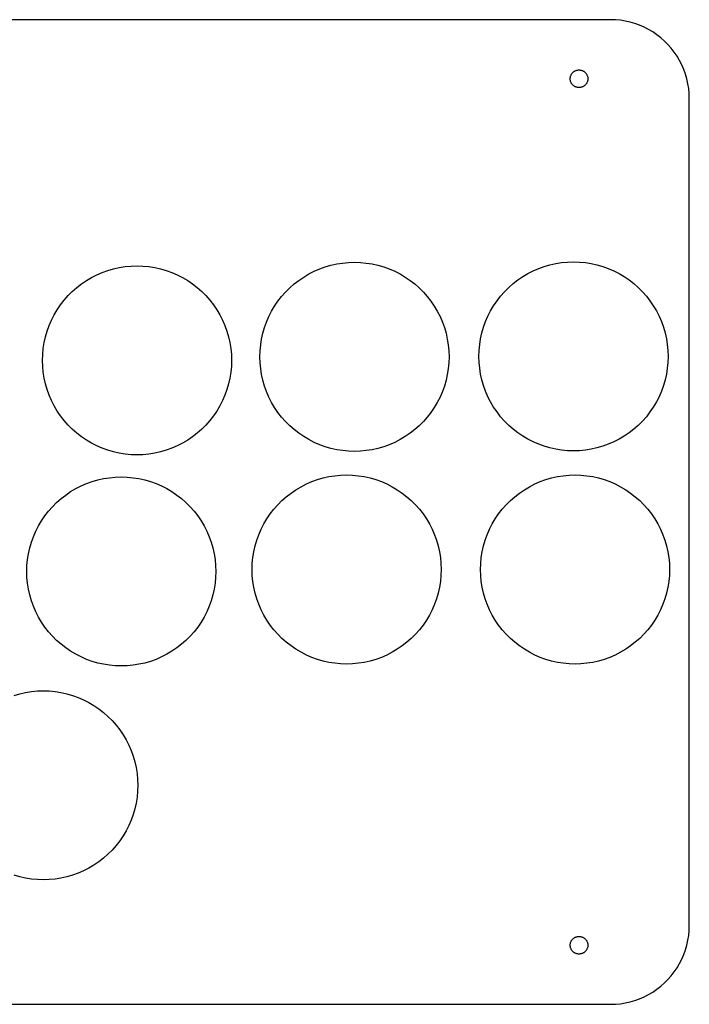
# Model space of a CAD drawing. Header units: metres. Extents: x 0 to 208, y 0 to 125.
# Tile 3 of 3: x 124 to 208, y 0 to 125. Entities that reach past the tile are written whole.
import ezdxf

# ---------------------------------------------------------------- set-up
doc = ezdxf.new("R2010")
doc.units = ezdxf.units.M

msp = doc.modelspace()

# ---------------------------------------------------------------- linework, layer by layer
for p, q in [((198.5, 125), (10, 125)), ((199.128, 124.98), (198.5, 125)), ((199.753, 124.921), (199.128, 124.98)), ((200.374, 124.823), (199.753, 124.921)), ((200.987, 124.686), (200.374, 124.823)), ((201.59, 124.511), (200.987, 124.686)), ((202.181, 124.298), (201.59, 124.511)), ((202.758, 124.048), (202.181, 124.298)), ((203.318, 123.763), (202.758, 124.048)), ((203.858, 123.443), (203.318, 123.763)), ((204.378, 123.09), (203.858, 123.443)), ((204.874, 122.705), (204.378, 123.09)), ((205.345, 122.29), (204.874, 122.705)), ((205.79, 121.845), (205.345, 122.29)), ((206.205, 121.374), (205.79, 121.845)), ((206.59, 120.878), (206.205, 121.374)), ((206.943, 120.358), (206.59, 120.878)), ((207.263, 119.818), (206.943, 120.358)), ((207.548, 119.258), (207.263, 119.818)), ((207.798, 118.681), (207.548, 119.258)), ((193.38, 117.5), (193.382, 117.57)), ((193.382, 117.43), (193.38, 117.5)), ((193.382, 117.57), (193.389, 117.64)), ((193.389, 117.64), (193.4, 117.71)), ((193.4, 117.71), (193.415, 117.779)), ((193.415, 117.779), (193.435, 117.846)), ((193.435, 117.846), (193.459, 117.912)), ((193.459, 117.912), (193.487, 117.977)), ((193.487, 117.977), (193.519, 118.04)), ((193.519, 118.04), (193.554, 118.1)), ((193.554, 118.1), (193.594, 118.158)), ((193.594, 118.158), (193.637, 118.214)), ((193.637, 118.214), (193.684, 118.267)), ((193.684, 118.267), (193.733, 118.316)), ((193.733, 118.316), (193.786, 118.363)), ((193.786, 118.363), (193.842, 118.406)), ((193.842, 118.406), (193.9, 118.446)), ((193.9, 118.446), (193.96, 118.481)), ((193.96, 118.481), (194.023, 118.513)), ((194.023, 118.513), (194.088, 118.541)), ((194.088, 118.541), (194.154, 118.565)), ((194.154, 118.565), (194.221, 118.585)), ((194.221, 118.585), (194.29, 118.6)), ((194.29, 118.6), (194.36, 118.611)), ((194.36, 118.611), (194.43, 118.618)), ((194.43, 118.618), (194.5, 118.62)), ((194.5, 118.62), (194.57, 118.618)), ((194.57, 118.618), (194.64, 118.611)), ((194.64, 118.611), (194.71, 118.6)), ((194.71, 118.6), (194.779, 118.585)), ((194.779, 118.585), (194.846, 118.565)), ((194.846, 118.565), (194.912, 118.541)), ((194.912, 118.541), (194.977, 118.513)), ((194.977, 118.513), (195.04, 118.481)), ((195.04, 118.481), (195.1, 118.446)), ((195.1, 118.446), (195.158, 118.406)), ((195.158, 118.406), (195.214, 118.363)), ((195.214, 118.363), (195.267, 118.316)), ((195.267, 118.316), (195.316, 118.267)), ((195.316, 118.267), (195.363, 118.214)), ((195.363, 118.214), (195.406, 118.158)), ((195.406, 118.158), (195.446, 118.1)), ((195.446, 118.1), (195.481, 118.04)), ((195.481, 118.04), (195.513, 117.977)), ((195.513, 117.977), (195.541, 117.912)), ((195.541, 117.912), (195.565, 117.846)), ((195.565, 117.846), (195.585, 117.779)), ((195.585, 117.779), (195.6, 117.71)), ((195.6, 117.71), (195.611, 117.64)), ((195.611, 117.64), (195.618, 117.57)), ((195.618, 117.57), (195.62, 117.5)), ((195.62, 117.5), (195.618, 117.43)), ((208.011, 118.09), (207.798, 118.681)), ((208.186, 117.487), (208.011, 118.09)), ((193.389, 117.36), (193.382, 117.43)), ((193.4, 117.29), (193.389, 117.36)), ((193.415, 117.221), (193.4, 117.29)), ((193.435, 117.154), (193.415, 117.221)), ((193.459, 117.088), (193.435, 117.154)), ((193.487, 117.023), (193.459, 117.088)), ((193.519, 116.96), (193.487, 117.023)), ((193.554, 116.9), (193.519, 116.96)), ((193.594, 116.842), (193.554, 116.9)), ((193.637, 116.786), (193.594, 116.842)), ((193.684, 116.733), (193.637, 116.786)), ((193.733, 116.684), (193.684, 116.733)), ((193.786, 116.637), (193.733, 116.684)), ((193.842, 116.594), (193.786, 116.637)), ((193.9, 116.554), (193.842, 116.594)), ((193.96, 116.519), (193.9, 116.554)), ((194.023, 116.487), (193.96, 116.519)), ((194.088, 116.459), (194.023, 116.487)), ((194.154, 116.435), (194.088, 116.459)), ((194.221, 116.415), (194.154, 116.435)), ((194.29, 116.4), (194.221, 116.415)), ((194.36, 116.389), (194.29, 116.4)), ((194.43, 116.382), (194.36, 116.389)), ((194.5, 116.38), (194.43, 116.382)), ((194.57, 116.382), (194.5, 116.38)), ((194.64, 116.389), (194.57, 116.382)), ((194.71, 116.4), (194.64, 116.389)), ((194.779, 116.415), (194.71, 116.4)), ((194.846, 116.435), (194.779, 116.415)), ((194.912, 116.459), (194.846, 116.435)), ((194.977, 116.487), (194.912, 116.459)), ((195.04, 116.519), (194.977, 116.487)), ((195.1, 116.554), (195.04, 116.519)), ((195.158, 116.594), (195.1, 116.554)), ((195.214, 116.637), (195.158, 116.594)), ((195.267, 116.684), (195.214, 116.637)), ((195.316, 116.733), (195.267, 116.684)), ((195.363, 116.786), (195.316, 116.733)), ((195.406, 116.842), (195.363, 116.786)), ((195.446, 116.9), (195.406, 116.842)), ((195.481, 116.96), (195.446, 116.9)), ((195.513, 117.023), (195.481, 116.96)), ((195.541, 117.088), (195.513, 117.023)), ((195.565, 117.154), (195.541, 117.088)), ((195.585, 117.221), (195.565, 117.154)), ((195.6, 117.29), (195.585, 117.221)), ((195.611, 117.36), (195.6, 117.29)), ((195.618, 117.43), (195.611, 117.36)), ((208.323, 116.874), (208.186, 117.487)), ((208.421, 116.253), (208.323, 116.874)), ((208.48, 115.628), (208.421, 116.253)), ((208.5, 115), (208.48, 115.628)), ((208.5, 10), (208.5, 115)), ((137.646, 93.7263), (138.4, 93.75)), ((138.4, 93.75), (139.153, 93.7263)), ((162.292, 93.6127), (163.016, 93.823)), ((163.016, 93.823), (163.751, 93.9874)), ((163.751, 93.9874), (164.496, 94.1054)), ((164.496, 94.1054), (165.247, 94.1763)), ((165.247, 94.1763), (166, 94.2)), ((166, 94.2), (166.753, 94.1763)), ((166.753, 94.1763), (167.504, 94.1054)), ((167.504, 94.1054), (168.249, 93.9874)), ((168.249, 93.9874), (168.984, 93.823)), ((168.984, 93.823), (169.708, 93.6127)), ((190.092, 93.6627), (190.816, 93.873)), ((190.816, 93.873), (191.551, 94.0374)), ((191.551, 94.0374), (192.296, 94.1554)), ((192.296, 94.1554), (193.047, 94.2263)), ((193.047, 94.2263), (193.8, 94.25)), ((193.8, 94.25), (194.553, 94.2263)), ((194.553, 94.2263), (195.304, 94.1554)), ((195.304, 94.1554), (196.049, 94.0374)), ((196.049, 94.0374), (196.784, 93.873)), ((196.784, 93.873), (197.508, 93.6627)), ((132.619, 92.2657), (133.291, 92.6079)), ((133.291, 92.6079), (133.982, 92.9073)), ((133.982, 92.9073), (134.692, 93.1627)), ((134.692, 93.1627), (135.416, 93.373)), ((135.416, 93.373), (136.151, 93.5374)), ((136.151, 93.5374), (136.896, 93.6554)), ((136.896, 93.6554), (137.646, 93.7263)), ((139.153, 93.7263), (139.904, 93.6554)), ((139.904, 93.6554), (140.649, 93.5374)), ((140.649, 93.5374), (141.384, 93.373)), ((141.384, 93.373), (142.108, 93.1627)), ((142.108, 93.1627), (142.817, 92.9073)), ((142.817, 92.9073), (143.509, 92.6079)), ((143.509, 92.6079), (144.181, 92.2657)), ((159.57, 92.3319), (160.219, 92.7157)), ((160.219, 92.7157), (160.891, 93.0579)), ((160.891, 93.0579), (161.583, 93.3573)), ((161.583, 93.3573), (162.292, 93.6127)), ((169.708, 93.6127), (170.417, 93.3573)), ((170.417, 93.3573), (171.109, 93.0579)), ((171.109, 93.0579), (171.781, 92.7157)), ((171.781, 92.7157), (172.43, 92.3319)), ((187.37, 92.3819), (188.019, 92.7657)), ((188.019, 92.7657), (188.691, 93.1079)), ((188.691, 93.1079), (189.382, 93.4073)), ((189.382, 93.4073), (190.092, 93.6627)), ((197.508, 93.6627), (198.217, 93.4073)), ((198.217, 93.4073), (198.909, 93.1079)), ((198.909, 93.1079), (199.581, 92.7657)), ((199.581, 92.7657), (200.23, 92.3819)), ((130.751, 90.9962), (131.347, 91.4582)), ((131.347, 91.4582), (131.97, 91.8819)), ((131.97, 91.8819), (132.619, 92.2657)), ((144.181, 92.2657), (144.83, 91.8819)), ((144.83, 91.8819), (145.453, 91.4582)), ((145.453, 91.4582), (146.049, 90.9962)), ((157.785, 90.9476), (158.351, 91.4462)), ((158.351, 91.4462), (158.947, 91.9082)), ((158.947, 91.9082), (159.57, 92.3319)), ((172.43, 92.3319), (173.053, 91.9082)), ((173.053, 91.9082), (173.649, 91.4462)), ((173.649, 91.4462), (174.215, 90.9476)), ((185.585, 90.9976), (186.151, 91.4962)), ((186.151, 91.4962), (186.747, 91.9582)), ((186.747, 91.9582), (187.37, 92.3819)), ((200.23, 92.3819), (200.853, 91.9582)), ((200.853, 91.9582), (201.449, 91.4962)), ((201.449, 91.4962), (202.015, 90.9976)), ((129.652, 89.9646), (130.185, 90.4976)), ((130.185, 90.4976), (130.751, 90.9962)), ((146.049, 90.9962), (146.615, 90.4976)), ((146.615, 90.4976), (147.148, 89.9646)), ((156.754, 89.8491), (157.252, 90.4146)), ((157.252, 90.4146), (157.785, 90.9476)), ((174.215, 90.9476), (174.748, 90.4146)), ((174.748, 90.4146), (175.246, 89.8491)), ((184.554, 89.8991), (185.052, 90.4646)), ((185.052, 90.4646), (185.585, 90.9976)), ((202.015, 90.9976), (202.548, 90.4646)), ((202.548, 90.4646), (203.046, 89.8991)), ((128.268, 88.1799), (128.692, 88.8034)), ((128.692, 88.8034), (129.154, 89.3991)), ((129.154, 89.3991), (129.652, 89.9646)), ((147.148, 89.9646), (147.646, 89.3991)), ((147.646, 89.3991), (148.108, 88.8034)), ((148.108, 88.8034), (148.532, 88.1799)), ((155.868, 88.6299), (156.292, 89.2534)), ((156.292, 89.2534), (156.754, 89.8491)), ((175.246, 89.8491), (175.708, 89.2534)), ((175.708, 89.2534), (176.132, 88.6299)), ((183.668, 88.6799), (184.092, 89.3034)), ((184.092, 89.3034), (184.554, 89.8991)), ((203.046, 89.8991), (203.508, 89.3034)), ((203.508, 89.3034), (203.932, 88.6799)), ((127.542, 86.8593), (127.884, 87.531)), ((127.884, 87.531), (128.268, 88.1799)), ((148.532, 88.1799), (148.916, 87.531)), ((148.916, 87.531), (149.258, 86.8593)), ((155.142, 87.3093), (155.484, 87.981)), ((155.484, 87.981), (155.868, 88.6299)), ((176.132, 88.6299), (176.516, 87.981)), ((176.516, 87.981), (176.858, 87.3093)), ((182.942, 87.3593), (183.284, 88.031)), ((183.284, 88.031), (183.668, 88.6799)), ((203.932, 88.6799), (204.316, 88.031)), ((204.316, 88.031), (204.658, 87.3593)), ((127.243, 86.1675), (127.542, 86.8593)), ((149.258, 86.8593), (149.557, 86.1675)), ((154.587, 85.9082), (154.843, 86.6175)), ((154.843, 86.6175), (155.142, 87.3093)), ((176.858, 87.3093), (177.157, 86.6175)), ((177.157, 86.6175), (177.413, 85.9082)), ((182.387, 85.9582), (182.643, 86.6675)), ((182.643, 86.6675), (182.942, 87.3593)), ((204.658, 87.3593), (204.957, 86.6675)), ((204.957, 86.6675), (205.213, 85.9582)), ((126.777, 84.7343), (126.987, 85.4582)), ((126.987, 85.4582), (127.243, 86.1675)), ((149.557, 86.1675), (149.813, 85.4582)), ((149.813, 85.4582), (150.023, 84.7343)), ((154.213, 84.4486), (154.377, 85.1843)), ((154.377, 85.1843), (154.587, 85.9082)), ((177.413, 85.9082), (177.623, 85.1843)), ((177.623, 85.1843), (177.787, 84.4486)), ((182.013, 84.4986), (182.177, 85.2343)), ((182.177, 85.2343), (182.387, 85.9582)), ((205.213, 85.9582), (205.423, 85.2343)), ((205.423, 85.2343), (205.587, 84.4986)), ((126.495, 83.254), (126.613, 83.9986)), ((126.613, 83.9986), (126.777, 84.7343)), ((150.023, 84.7343), (150.187, 83.9986)), ((150.187, 83.9986), (150.305, 83.254)), ((154.095, 83.704), (154.213, 84.4486)), ((177.787, 84.4486), (177.905, 83.704)), ((181.824, 83.0035), (181.895, 83.754)), ((181.895, 83.754), (182.013, 84.4986)), ((205.587, 84.4986), (205.705, 83.754)), ((205.705, 83.754), (205.776, 83.0035)), ((126.4, 81.75), (126.424, 82.5035)), ((126.424, 82.5035), (126.495, 83.254)), ((150.305, 83.254), (150.376, 82.5035)), ((150.376, 82.5035), (150.4, 81.75)), ((154, 82.2), (154.024, 82.9535)), ((154.024, 82.9535), (154.095, 83.704)), ((177.905, 83.704), (177.976, 82.9535)), ((177.976, 82.9535), (178, 82.2)), ((181.8, 82.25), (181.824, 83.0035)), ((205.776, 83.0035), (205.8, 82.25)), ((126.424, 80.9965), (126.4, 81.75)), ((150.4, 81.75), (150.376, 80.9965)), ((154.024, 81.4465), (154, 82.2)), ((154.095, 80.696), (154.024, 81.4465)), ((177.976, 81.4465), (177.905, 80.696)), ((178, 82.2), (177.976, 81.4465)), ((181.824, 81.4965), (181.8, 82.25)), ((181.895, 80.746), (181.824, 81.4965)), ((205.776, 81.4965), (205.705, 80.746)), ((205.8, 82.25), (205.776, 81.4965)), ((126.495, 80.246), (126.424, 80.9965)), ((126.613, 79.5014), (126.495, 80.246)), ((150.305, 80.246), (150.187, 79.5014)), ((150.376, 80.9965), (150.305, 80.246)), ((154.213, 79.9514), (154.095, 80.696)), ((177.905, 80.696), (177.787, 79.9514)), ((182.013, 80.0014), (181.895, 80.746)), ((182.177, 79.2657), (182.013, 80.0014)), ((205.587, 80.0014), (205.423, 79.2657)), ((205.705, 80.746), (205.587, 80.0014)), ((126.777, 78.7657), (126.613, 79.5014)), ((126.987, 78.0418), (126.777, 78.7657)), ((150.023, 78.7657), (149.813, 78.0418)), ((150.187, 79.5014), (150.023, 78.7657)), ((154.377, 79.2157), (154.213, 79.9514)), ((154.587, 78.4918), (154.377, 79.2157)), ((177.623, 79.2157), (177.413, 78.4918)), ((177.787, 79.9514), (177.623, 79.2157)), ((182.387, 78.5418), (182.177, 79.2657)), ((205.423, 79.2657), (205.213, 78.5418)), ((127.243, 77.3325), (126.987, 78.0418)), ((149.813, 78.0418), (149.557, 77.3325)), ((154.843, 77.7825), (154.587, 78.4918)), ((155.142, 77.0906), (154.843, 77.7825)), ((177.157, 77.7825), (176.858, 77.0906)), ((177.413, 78.4918), (177.157, 77.7825)), ((182.643, 77.8325), (182.387, 78.5418)), ((182.942, 77.1406), (182.643, 77.8325)), ((204.957, 77.8325), (204.658, 77.1406)), ((205.213, 78.5418), (204.957, 77.8325)), ((127.542, 76.6406), (127.243, 77.3325)), ((127.884, 75.9689), (127.542, 76.6406)), ((149.258, 76.6406), (148.916, 75.9689)), ((149.557, 77.3325), (149.258, 76.6406)), ((155.484, 76.4189), (155.142, 77.0906)), ((155.868, 75.7701), (155.484, 76.4189)), ((176.516, 76.4189), (176.132, 75.7701)), ((176.858, 77.0906), (176.516, 76.4189)), ((183.284, 76.4689), (182.942, 77.1406)), ((183.668, 75.8201), (183.284, 76.4689)), ((204.316, 76.4689), (203.932, 75.8201)), ((204.658, 77.1406), (204.316, 76.4689)), ((128.268, 75.3201), (127.884, 75.9689)), ((128.692, 74.6966), (128.268, 75.3201)), ((148.532, 75.3201), (148.108, 74.6966)), ((148.916, 75.9689), (148.532, 75.3201)), ((156.292, 75.1466), (155.868, 75.7701)), ((156.754, 74.5509), (156.292, 75.1466)), ((175.708, 75.1466), (175.246, 74.5509)), ((176.132, 75.7701), (175.708, 75.1466)), ((184.092, 75.1966), (183.668, 75.8201)), ((184.554, 74.6009), (184.092, 75.1966)), ((203.508, 75.1966), (203.046, 74.6009)), ((203.932, 75.8201), (203.508, 75.1966)), ((129.154, 74.1009), (128.692, 74.6966)), ((129.652, 73.5354), (129.154, 74.1009)), ((147.646, 74.1009), (147.148, 73.5354)), ((148.108, 74.6966), (147.646, 74.1009)), ((157.252, 73.9854), (156.754, 74.5509)), ((157.785, 73.4524), (157.252, 73.9854)), ((174.748, 73.9854), (174.215, 73.4524)), ((175.246, 74.5509), (174.748, 73.9854)), ((185.052, 74.0354), (184.554, 74.6009)), ((185.585, 73.5024), (185.052, 74.0354)), ((202.548, 74.0354), (202.015, 73.5024)), ((203.046, 74.6009), (202.548, 74.0354)), ((130.185, 73.0024), (129.652, 73.5354)), ((130.751, 72.5038), (130.185, 73.0024)), ((131.347, 72.0418), (130.751, 72.5038)), ((146.049, 72.5038), (145.453, 72.0418)), ((146.615, 73.0024), (146.049, 72.5038)), ((147.148, 73.5354), (146.615, 73.0024)), ((158.351, 72.9538), (157.785, 73.4524)), ((158.947, 72.4918), (158.351, 72.9538)), ((173.649, 72.9538), (173.053, 72.4918)), ((174.215, 73.4524), (173.649, 72.9538)), ((186.151, 73.0038), (185.585, 73.5024)), ((186.747, 72.5418), (186.151, 73.0038)), ((187.37, 72.1181), (186.747, 72.5418)), ((200.853, 72.5418), (200.23, 72.1181)), ((201.449, 73.0038), (200.853, 72.5418)), ((202.015, 73.5024), (201.449, 73.0038)), ((131.97, 71.6181), (131.347, 72.0418)), ((132.619, 71.2343), (131.97, 71.6181)), ((144.83, 71.6181), (144.181, 71.2343)), ((145.453, 72.0418), (144.83, 71.6181)), ((159.57, 72.0681), (158.947, 72.4918)), ((160.219, 71.6843), (159.57, 72.0681)), ((160.891, 71.3421), (160.219, 71.6843)), ((161.583, 71.0427), (160.891, 71.3421)), ((171.109, 71.3421), (170.417, 71.0427)), ((171.781, 71.6843), (171.109, 71.3421)), ((172.43, 72.0681), (171.781, 71.6843)), ((173.053, 72.4918), (172.43, 72.0681)), ((188.019, 71.7343), (187.37, 72.1181)), ((188.691, 71.3921), (188.019, 71.7343)), ((189.382, 71.0927), (188.691, 71.3921)), ((198.909, 71.3921), (198.217, 71.0927)), ((199.581, 71.7343), (198.909, 71.3921)), ((200.23, 72.1181), (199.581, 71.7343)), ((133.291, 70.8921), (132.619, 71.2343)), ((133.982, 70.5927), (133.291, 70.8921)), ((134.692, 70.3373), (133.982, 70.5927)), ((135.416, 70.127), (134.692, 70.3373)), ((136.151, 69.9625), (135.416, 70.127)), ((141.384, 70.127), (140.649, 69.9625)), ((142.108, 70.3373), (141.384, 70.127)), ((142.817, 70.5927), (142.108, 70.3373)), ((143.509, 70.8921), (142.817, 70.5927)), ((144.181, 71.2343), (143.509, 70.8921)), ((162.292, 70.7873), (161.583, 71.0427)), ((163.016, 70.577), (162.292, 70.7873)), ((163.751, 70.4126), (163.016, 70.577)), ((164.496, 70.2946), (163.751, 70.4126)), ((165.247, 70.2237), (164.496, 70.2946)), ((166, 70.2), (165.247, 70.2237)), ((166.753, 70.2237), (166, 70.2)), ((167.504, 70.2946), (166.753, 70.2237)), ((168.249, 70.4126), (167.504, 70.2946)), ((168.984, 70.577), (168.249, 70.4126)), ((169.708, 70.7873), (168.984, 70.577)), ((170.417, 71.0427), (169.708, 70.7873)), ((190.092, 70.8373), (189.382, 71.0927)), ((190.816, 70.627), (190.092, 70.8373)), ((191.551, 70.4625), (190.816, 70.627)), ((192.296, 70.3446), (191.551, 70.4625)), ((193.047, 70.2737), (192.296, 70.3446)), ((193.8, 70.25), (193.047, 70.2737)), ((194.553, 70.2737), (193.8, 70.25)), ((195.304, 70.3446), (194.553, 70.2737)), ((196.049, 70.4625), (195.304, 70.3446)), ((196.784, 70.627), (196.049, 70.4625)), ((197.508, 70.8373), (196.784, 70.627)), ((198.217, 71.0927), (197.508, 70.8373)), ((136.896, 69.8446), (136.151, 69.9625)), ((137.646, 69.7737), (136.896, 69.8446)), ((138.4, 69.75), (137.646, 69.7737)), ((139.153, 69.7737), (138.4, 69.75)), ((139.904, 69.8446), (139.153, 69.7737)), ((140.649, 69.9625), (139.904, 69.8446)), ((131.982, 66.1073), (132.692, 66.3627)), ((132.692, 66.3627), (133.416, 66.573)), ((133.416, 66.573), (134.151, 66.7374)), ((134.151, 66.7374), (134.896, 66.8554)), ((134.896, 66.8554), (135.646, 66.9263)), ((135.646, 66.9263), (136.4, 66.95)), ((136.4, 66.95), (137.153, 66.9263)), ((137.153, 66.9263), (137.904, 66.8554)), ((137.904, 66.8554), (138.649, 66.7374)), ((138.649, 66.7374), (139.384, 66.573)), ((139.384, 66.573), (140.108, 66.3627)), ((140.108, 66.3627), (140.817, 66.1073)), ((159.891, 66.0579), (160.583, 66.3573)), ((160.583, 66.3573), (161.292, 66.6127)), ((161.292, 66.6127), (162.016, 66.823)), ((162.016, 66.823), (162.751, 66.9874)), ((162.751, 66.9874), (163.496, 67.1054)), ((163.496, 67.1054), (164.247, 67.1763)), ((164.247, 67.1763), (165, 67.2)), ((165, 67.2), (165.753, 67.1763)), ((165.753, 67.1763), (166.504, 67.1054)), ((166.504, 67.1054), (167.249, 66.9874)), ((167.249, 66.9874), (167.984, 66.823)), ((167.984, 66.823), (168.708, 66.6127)), ((168.708, 66.6127), (169.417, 66.3573)), ((169.417, 66.3573), (170.109, 66.0579)), ((188.891, 66.0579), (189.583, 66.3573)), ((189.583, 66.3573), (190.292, 66.6127)), ((190.292, 66.6127), (191.016, 66.823)), ((191.016, 66.823), (191.751, 66.9874)), ((191.751, 66.9874), (192.496, 67.1054)), ((192.496, 67.1054), (193.247, 67.1763)), ((193.247, 67.1763), (194, 67.2)), ((194, 67.2), (194.753, 67.1763)), ((194.753, 67.1763), (195.504, 67.1054)), ((195.504, 67.1054), (196.249, 66.9874)), ((196.249, 66.9874), (196.984, 66.823)), ((196.984, 66.823), (197.708, 66.6127)), ((197.708, 66.6127), (198.417, 66.3573)), ((198.417, 66.3573), (199.109, 66.0579)), ((129.347, 64.6582), (129.97, 65.0819)), ((129.97, 65.0819), (130.619, 65.4657)), ((130.619, 65.4657), (131.291, 65.8079)), ((131.291, 65.8079), (131.982, 66.1073)), ((140.817, 66.1073), (141.509, 65.8079)), ((141.509, 65.8079), (142.181, 65.4657)), ((142.181, 65.4657), (142.83, 65.0819)), ((142.83, 65.0819), (143.453, 64.6582)), ((157.947, 64.9082), (158.57, 65.3319)), ((158.57, 65.3319), (159.219, 65.7157)), ((159.219, 65.7157), (159.891, 66.0579)), ((170.109, 66.0579), (170.781, 65.7157)), ((170.781, 65.7157), (171.43, 65.3319)), ((171.43, 65.3319), (172.053, 64.9082)), ((186.947, 64.9082), (187.57, 65.3319)), ((187.57, 65.3319), (188.219, 65.7157)), ((188.219, 65.7157), (188.891, 66.0579)), ((199.109, 66.0579), (199.781, 65.7157)), ((199.781, 65.7157), (200.43, 65.3319)), ((200.43, 65.3319), (201.053, 64.9082)), ((128.185, 63.6976), (128.751, 64.1962)), ((128.751, 64.1962), (129.347, 64.6582)), ((143.453, 64.6582), (144.049, 64.1962)), ((144.049, 64.1962), (144.615, 63.6976)), ((156.252, 63.4146), (156.785, 63.9476)), ((156.785, 63.9476), (157.351, 64.4462)), ((157.351, 64.4462), (157.947, 64.9082)), ((172.053, 64.9082), (172.649, 64.4462)), ((172.649, 64.4462), (173.215, 63.9476)), ((173.215, 63.9476), (173.748, 63.4146)), ((185.252, 63.4146), (185.785, 63.9476)), ((185.785, 63.9476), (186.351, 64.4462)), ((186.351, 64.4462), (186.947, 64.9082)), ((201.053, 64.9082), (201.649, 64.4462)), ((201.649, 64.4462), (202.215, 63.9476)), ((202.215, 63.9476), (202.748, 63.4146)), ((126.692, 62.0034), (127.154, 62.5991)), ((127.154, 62.5991), (127.652, 63.1646)), ((127.652, 63.1646), (128.185, 63.6976)), ((144.615, 63.6976), (145.148, 63.1646)), ((145.148, 63.1646), (145.646, 62.5991)), ((145.646, 62.5991), (146.108, 62.0034)), ((155.292, 62.2534), (155.754, 62.8491)), ((155.754, 62.8491), (156.252, 63.4146)), ((173.748, 63.4146), (174.246, 62.8491)), ((174.246, 62.8491), (174.708, 62.2534)), ((184.292, 62.2534), (184.754, 62.8491)), ((184.754, 62.8491), (185.252, 63.4146)), ((202.748, 63.4146), (203.246, 62.8491)), ((203.246, 62.8491), (203.708, 62.2534)), ((125.884, 60.731), (126.268, 61.3799)), ((126.268, 61.3799), (126.692, 62.0034)), ((146.108, 62.0034), (146.532, 61.3799)), ((146.532, 61.3799), (146.916, 60.731)), ((154.484, 60.981), (154.868, 61.6299)), ((154.868, 61.6299), (155.292, 62.2534)), ((174.708, 62.2534), (175.132, 61.6299)), ((175.132, 61.6299), (175.516, 60.981)), ((183.484, 60.981), (183.868, 61.6299)), ((183.868, 61.6299), (184.292, 62.2534)), ((203.708, 62.2534), (204.132, 61.6299)), ((204.132, 61.6299), (204.516, 60.981)), ((125.243, 59.3675), (125.542, 60.0593)), ((125.542, 60.0593), (125.884, 60.731)), ((146.916, 60.731), (147.258, 60.0593)), ((147.258, 60.0593), (147.557, 59.3675)), ((153.843, 59.6175), (154.142, 60.3093)), ((154.142, 60.3093), (154.484, 60.981)), ((175.516, 60.981), (175.858, 60.3093)), ((175.858, 60.3093), (176.157, 59.6175)), ((182.843, 59.6175), (183.142, 60.3093)), ((183.142, 60.3093), (183.484, 60.981)), ((204.516, 60.981), (204.858, 60.3093)), ((204.858, 60.3093), (205.157, 59.6175)), ((124.987, 58.6582), (125.243, 59.3675)), ((147.557, 59.3675), (147.813, 58.6582)), ((153.377, 58.1843), (153.587, 58.9082)), ((153.587, 58.9082), (153.843, 59.6175)), ((176.157, 59.6175), (176.413, 58.9082)), ((176.413, 58.9082), (176.623, 58.1843)), ((182.377, 58.1843), (182.587, 58.9082)), ((182.587, 58.9082), (182.843, 59.6175)), ((205.157, 59.6175), (205.413, 58.9082)), ((205.413, 58.9082), (205.623, 58.1843)), ((124.613, 57.1986), (124.777, 57.9343)), ((124.777, 57.9343), (124.987, 58.6582)), ((147.813, 58.6582), (148.023, 57.9343)), ((148.023, 57.9343), (148.187, 57.1986)), ((153.213, 57.4486), (153.377, 58.1843)), ((176.623, 58.1843), (176.787, 57.4486)), ((182.213, 57.4486), (182.377, 58.1843)), ((205.623, 58.1843), (205.787, 57.4486)), ((124.424, 55.7035), (124.495, 56.454)), ((124.495, 56.454), (124.613, 57.1986)), ((148.187, 57.1986), (148.305, 56.454)), ((148.305, 56.454), (148.376, 55.7035)), ((153.024, 55.9535), (153.095, 56.704)), ((153.095, 56.704), (153.213, 57.4486)), ((176.787, 57.4486), (176.905, 56.704)), ((176.905, 56.704), (176.976, 55.9535)), ((182.024, 55.9535), (182.095, 56.704)), ((182.095, 56.704), (182.213, 57.4486)), ((205.787, 57.4486), (205.905, 56.704)), ((205.905, 56.704), (205.976, 55.9535)), ((124.4, 54.95), (124.424, 55.7035)), ((148.376, 55.7035), (148.4, 54.95)), ((153, 55.2), (153.024, 55.9535)), ((153.024, 54.4465), (153, 55.2)), ((176.976, 55.9535), (177, 55.2)), ((177, 55.2), (176.976, 54.4465)), ((182, 55.2), (182.024, 55.9535)), ((182.024, 54.4465), (182, 55.2)), ((205.976, 55.9535), (206, 55.2)), ((206, 55.2), (205.976, 54.4465)), ((124.424, 54.1965), (124.4, 54.95)), ((124.495, 53.446), (124.424, 54.1965)), ((148.376, 54.1965), (148.305, 53.446)), ((148.4, 54.95), (148.376, 54.1965)), ((153.095, 53.696), (153.024, 54.4465)), ((176.976, 54.4465), (176.905, 53.696)), ((182.095, 53.696), (182.024, 54.4465)), ((205.976, 54.4465), (205.905, 53.696)), ((124.613, 52.7014), (124.495, 53.446)), ((124.777, 51.9657), (124.613, 52.7014)), ((148.187, 52.7014), (148.023, 51.9657)), ((148.305, 53.446), (148.187, 52.7014)), ((153.213, 52.9514), (153.095, 53.696)), ((153.377, 52.2157), (153.213, 52.9514)), ((176.787, 52.9514), (176.623, 52.2157)), ((176.905, 53.696), (176.787, 52.9514)), ((182.213, 52.9514), (182.095, 53.696)), ((182.377, 52.2157), (182.213, 52.9514)), ((205.787, 52.9514), (205.623, 52.2157)), ((205.905, 53.696), (205.787, 52.9514)), ((124.987, 51.2418), (124.777, 51.9657)), ((148.023, 51.9657), (147.813, 51.2418)), ((153.587, 51.4918), (153.377, 52.2157)), ((153.843, 50.7825), (153.587, 51.4918)), ((176.413, 51.4918), (176.157, 50.7825)), ((176.623, 52.2157), (176.413, 51.4918)), ((182.587, 51.4918), (182.377, 52.2157)), ((182.843, 50.7825), (182.587, 51.4918)), ((205.413, 51.4918), (205.157, 50.7825)), ((205.623, 52.2157), (205.413, 51.4918)), ((125.243, 50.5325), (124.987, 51.2418)), ((125.542, 49.8406), (125.243, 50.5325)), ((147.557, 50.5325), (147.258, 49.8406)), ((147.813, 51.2418), (147.557, 50.5325)), ((154.142, 50.0906), (153.843, 50.7825)), ((154.484, 49.4189), (154.142, 50.0906)), ((175.858, 50.0906), (175.516, 49.4189)), ((176.157, 50.7825), (175.858, 50.0906)), ((183.142, 50.0906), (182.843, 50.7825)), ((183.484, 49.4189), (183.142, 50.0906)), ((204.858, 50.0906), (204.516, 49.4189)), ((205.157, 50.7825), (204.858, 50.0906)), ((125.884, 49.1689), (125.542, 49.8406)), ((126.268, 48.5201), (125.884, 49.1689)), ((146.916, 49.1689), (146.532, 48.5201)), ((147.258, 49.8406), (146.916, 49.1689)), ((154.868, 48.7701), (154.484, 49.4189)), ((155.292, 48.1466), (154.868, 48.7701)), ((175.132, 48.7701), (174.708, 48.1466)), ((175.516, 49.4189), (175.132, 48.7701)), ((183.868, 48.7701), (183.484, 49.4189)), ((184.292, 48.1466), (183.868, 48.7701)), ((204.132, 48.7701), (203.708, 48.1466)), ((204.516, 49.4189), (204.132, 48.7701)), ((126.692, 47.8966), (126.268, 48.5201)), ((127.154, 47.3009), (126.692, 47.8966)), ((146.108, 47.8966), (145.646, 47.3009)), ((146.532, 48.5201), (146.108, 47.8966)), ((155.754, 47.5509), (155.292, 48.1466)), ((156.252, 46.9854), (155.754, 47.5509)), ((174.246, 47.5509), (173.748, 46.9854)), ((174.708, 48.1466), (174.246, 47.5509)), ((184.754, 47.5509), (184.292, 48.1466)), ((185.252, 46.9854), (184.754, 47.5509)), ((203.246, 47.5509), (202.748, 46.9854)), ((203.708, 48.1466), (203.246, 47.5509)), ((127.652, 46.7354), (127.154, 47.3009)), ((128.185, 46.2024), (127.652, 46.7354)), ((145.148, 46.7354), (144.615, 46.2024)), ((145.646, 47.3009), (145.148, 46.7354)), ((156.785, 46.4524), (156.252, 46.9854)), ((157.351, 45.9538), (156.785, 46.4524)), ((173.215, 46.4524), (172.649, 45.9538)), ((173.748, 46.9854), (173.215, 46.4524)), ((185.785, 46.4524), (185.252, 46.9854)), ((186.351, 45.9538), (185.785, 46.4524)), ((202.215, 46.4524), (201.649, 45.9538)), ((202.748, 46.9854), (202.215, 46.4524)), ((128.751, 45.7038), (128.185, 46.2024)), ((129.347, 45.2418), (128.751, 45.7038)), ((129.97, 44.8181), (129.347, 45.2418)), ((143.453, 45.2418), (142.83, 44.8181)), ((144.049, 45.7038), (143.453, 45.2418)), ((144.615, 46.2024), (144.049, 45.7038)), ((157.947, 45.4918), (157.351, 45.9538)), ((158.57, 45.0681), (157.947, 45.4918)), ((159.219, 44.6843), (158.57, 45.0681)), ((171.43, 45.0681), (170.781, 44.6843)), ((172.053, 45.4918), (171.43, 45.0681)), ((172.649, 45.9538), (172.053, 45.4918)), ((186.947, 45.4918), (186.351, 45.9538)), ((187.57, 45.0681), (186.947, 45.4918)), ((188.219, 44.6843), (187.57, 45.0681)), ((200.43, 45.0681), (199.781, 44.6843)), ((201.053, 45.4918), (200.43, 45.0681)), ((201.649, 45.9538), (201.053, 45.4918)), ((130.619, 44.4343), (129.97, 44.8181)), ((131.291, 44.0921), (130.619, 44.4343)), ((131.982, 43.7927), (131.291, 44.0921)), ((132.692, 43.5373), (131.982, 43.7927)), ((140.817, 43.7927), (140.108, 43.5373)), ((141.509, 44.0921), (140.817, 43.7927)), ((142.181, 44.4343), (141.509, 44.0921)), ((142.83, 44.8181), (142.181, 44.4343)), ((159.891, 44.3421), (159.219, 44.6843)), ((160.583, 44.0427), (159.891, 44.3421)), ((161.292, 43.7873), (160.583, 44.0427)), ((162.016, 43.577), (161.292, 43.7873)), ((168.708, 43.7873), (167.984, 43.577)), ((169.417, 44.0427), (168.708, 43.7873)), ((170.109, 44.3421), (169.417, 44.0427)), ((170.781, 44.6843), (170.109, 44.3421)), ((188.891, 44.3421), (188.219, 44.6843)), ((189.583, 44.0427), (188.891, 44.3421)), ((190.292, 43.7873), (189.583, 44.0427)), ((191.016, 43.577), (190.292, 43.7873)), ((197.708, 43.7873), (196.984, 43.577)), ((198.417, 44.0427), (197.708, 43.7873)), ((199.109, 44.3421), (198.417, 44.0427)), ((199.781, 44.6843), (199.109, 44.3421)), ((133.416, 43.327), (132.692, 43.5373)), ((134.151, 43.1626), (133.416, 43.327)), ((134.896, 43.0446), (134.151, 43.1626)), ((135.646, 42.9737), (134.896, 43.0446)), ((136.4, 42.95), (135.646, 42.9737)), ((137.153, 42.9737), (136.4, 42.95)), ((137.904, 43.0446), (137.153, 42.9737)), ((138.649, 43.1626), (137.904, 43.0446)), ((139.384, 43.327), (138.649, 43.1626)), ((140.108, 43.5373), (139.384, 43.327)), ((162.751, 43.4126), (162.016, 43.577)), ((163.496, 43.2946), (162.751, 43.4126)), ((164.247, 43.2237), (163.496, 43.2946)), ((165, 43.2), (164.247, 43.2237)), ((165.753, 43.2237), (165, 43.2)), ((166.504, 43.2946), (165.753, 43.2237)), ((167.249, 43.4126), (166.504, 43.2946)), ((167.984, 43.577), (167.249, 43.4126)), ((191.751, 43.4126), (191.016, 43.577)), ((192.496, 43.2946), (191.751, 43.4126)), ((193.247, 43.2237), (192.496, 43.2946)), ((194, 43.2), (193.247, 43.2237)), ((194.753, 43.2237), (194, 43.2)), ((195.504, 43.2946), (194.753, 43.2237)), ((196.249, 43.4126), (195.504, 43.2946)), ((196.984, 43.577), (196.249, 43.4126)), ((122.792, 39.2127), (123.516, 39.423)), ((123.516, 39.423), (124.251, 39.5874)), ((124.251, 39.5874), (124.996, 39.7054)), ((124.996, 39.7054), (125.747, 39.7763)), ((125.747, 39.7763), (126.5, 39.8)), ((126.5, 39.8), (127.253, 39.7763)), ((127.253, 39.7763), (128.004, 39.7054)), ((128.004, 39.7054), (128.749, 39.5874)), ((128.749, 39.5874), (129.484, 39.423)), ((129.484, 39.423), (130.208, 39.2127)), ((130.208, 39.2127), (130.917, 38.9573)), ((130.917, 38.9573), (131.609, 38.6579)), ((131.609, 38.6579), (132.281, 38.3157)), ((132.281, 38.3157), (132.93, 37.9319)), ((132.93, 37.9319), (133.553, 37.5082)), ((133.553, 37.5082), (134.149, 37.0462)), ((134.149, 37.0462), (134.715, 36.5476)), ((134.715, 36.5476), (135.248, 36.0146)), ((135.248, 36.0146), (135.746, 35.4491)), ((135.746, 35.4491), (136.208, 34.8534)), ((136.208, 34.8534), (136.632, 34.2299)), ((136.632, 34.2299), (137.016, 33.581)), ((137.016, 33.581), (137.358, 32.9093)), ((137.358, 32.9093), (137.657, 32.2175)), ((137.657, 32.2175), (137.913, 31.5082)), ((137.913, 31.5082), (138.123, 30.7843)), ((138.123, 30.7843), (138.287, 30.0486)), ((138.287, 30.0486), (138.405, 29.304)), ((138.405, 29.304), (138.476, 28.5535)), ((138.476, 28.5535), (138.5, 27.8)), ((138.5, 27.8), (138.476, 27.0465)), ((138.405, 26.296), (138.287, 25.5514)), ((138.476, 27.0465), (138.405, 26.296)), ((138.287, 25.5514), (138.123, 24.8157)), ((137.913, 24.0918), (137.657, 23.3825)), ((138.123, 24.8157), (137.913, 24.0918)), ((137.358, 22.6906), (137.016, 22.019)), ((137.657, 23.3825), (137.358, 22.6906)), ((136.632, 21.3701), (136.208, 20.7466)), ((137.016, 22.019), (136.632, 21.3701)), ((135.746, 20.1509), (135.248, 19.5854)), ((136.208, 20.7466), (135.746, 20.1509)), ((134.715, 19.0524), (134.149, 18.5538)), ((135.248, 19.5854), (134.715, 19.0524)), ((132.93, 17.6681), (132.281, 17.2843)), ((133.553, 18.0918), (132.93, 17.6681)), ((134.149, 18.5538), (133.553, 18.0918)), ((123.516, 16.177), (122.792, 16.3873)), ((130.208, 16.3873), (129.484, 16.177)), ((130.917, 16.6427), (130.208, 16.3873)), ((131.609, 16.9421), (130.917, 16.6427)), ((132.281, 17.2843), (131.609, 16.9421)), ((124.251, 16.0125), (123.516, 16.177)), ((124.996, 15.8946), (124.251, 16.0125)), ((125.747, 15.8237), (124.996, 15.8946)), ((126.5, 15.8), (125.747, 15.8237)), ((127.253, 15.8237), (126.5, 15.8)), ((128.004, 15.8946), (127.253, 15.8237)), ((128.749, 16.0125), (128.004, 15.8946)), ((129.484, 16.177), (128.749, 16.0125)), ((208.48, 9.3721), (208.5, 10)), ((208.421, 8.74667), (208.48, 9.3721)), ((193.38, 7.5), (193.382, 7.57031)), ((193.382, 7.42967), (193.38, 7.5)), ((193.382, 7.57031), (193.389, 7.64037)), ((193.389, 7.64037), (193.4, 7.70985)), ((193.4, 7.70985), (193.415, 7.77852)), ((193.415, 7.77852), (193.435, 7.84608)), ((193.435, 7.84608), (193.459, 7.91229)), ((193.459, 7.91229), (193.487, 7.97687)), ((193.487, 7.97687), (193.519, 8.03955)), ((193.519, 8.03955), (193.554, 8.10011)), ((193.554, 8.10011), (193.594, 8.15831)), ((193.594, 8.15831), (193.637, 8.21391)), ((193.637, 8.21391), (193.684, 8.26668)), ((193.684, 8.26668), (193.733, 8.31644)), ((193.733, 8.31644), (193.786, 8.36296)), ((193.786, 8.36296), (193.842, 8.4061)), ((193.842, 8.4061), (193.9, 8.44563)), ((193.9, 8.44563), (193.96, 8.48146)), ((193.96, 8.48146), (194.023, 8.5134)), ((194.023, 8.5134), (194.088, 8.54134)), ((194.088, 8.54134), (194.154, 8.56517)), ((194.154, 8.56517), (194.221, 8.58481)), ((194.221, 8.58481), (194.29, 8.60016)), ((194.29, 8.60016), (194.36, 8.61116)), ((194.36, 8.61116), (194.43, 8.61778)), ((194.43, 8.61778), (194.5, 8.62)), ((194.5, 8.62), (194.57, 8.61778)), ((194.57, 8.61778), (194.64, 8.61116)), ((194.64, 8.61116), (194.71, 8.60016)), ((194.71, 8.60016), (194.779, 8.58481)), ((194.779, 8.58481), (194.846, 8.56517)), ((194.846, 8.56517), (194.912, 8.54134)), ((194.912, 8.54134), (194.977, 8.5134)), ((194.977, 8.5134), (195.04, 8.48146)), ((195.04, 8.48146), (195.1, 8.44563)), ((195.1, 8.44563), (195.158, 8.4061)), ((195.158, 8.4061), (195.214, 8.36296)), ((195.214, 8.36296), (195.267, 8.31644)), ((195.267, 8.31644), (195.316, 8.26668)), ((195.316, 8.26668), (195.363, 8.21391)), ((195.363, 8.21391), (195.406, 8.15831)), ((195.406, 8.15831), (195.446, 8.10011)), ((195.446, 8.10011), (195.481, 8.03955)), ((195.481, 8.03955), (195.513, 7.97687)), ((195.513, 7.97687), (195.541, 7.91229)), ((195.541, 7.91229), (195.565, 7.84608)), ((195.565, 7.84608), (195.585, 7.77852)), ((195.585, 7.77852), (195.6, 7.70985)), ((195.6, 7.70985), (195.611, 7.64037)), ((195.611, 7.64037), (195.618, 7.57031)), ((195.618, 7.57031), (195.62, 7.5)), ((195.62, 7.5), (195.618, 7.42967)), ((208.011, 6.90984), (208.186, 7.51311)), ((208.186, 7.51311), (208.323, 8.12619)), ((208.323, 8.12619), (208.421, 8.74667)), ((193.389, 7.35962), (193.382, 7.42967)), ((193.4, 7.29013), (193.389, 7.35962)), ((193.415, 7.22147), (193.4, 7.29013)), ((193.435, 7.1539), (193.415, 7.22147)), ((193.459, 7.08769), (193.435, 7.1539)), ((193.487, 7.02312), (193.459, 7.08769)), ((193.519, 6.96043), (193.487, 7.02312)), ((193.554, 6.89987), (193.519, 6.96043)), ((193.594, 6.84167), (193.554, 6.89987)), ((193.637, 6.78607), (193.594, 6.84167)), ((193.684, 6.73331), (193.637, 6.78607)), ((193.733, 6.68355), (193.684, 6.73331)), ((193.786, 6.63702), (193.733, 6.68355)), ((193.842, 6.59389), (193.786, 6.63702)), ((193.9, 6.55435), (193.842, 6.59389)), ((193.96, 6.51852), (193.9, 6.55435)), ((194.023, 6.48659), (193.96, 6.51852)), ((194.088, 6.45865), (194.023, 6.48659)), ((194.154, 6.43481), (194.088, 6.45865)), ((194.221, 6.41518), (194.154, 6.43481)), ((194.29, 6.39983), (194.221, 6.41518)), ((194.36, 6.38882), (194.29, 6.39983)), ((194.43, 6.3822), (194.36, 6.38882)), ((194.5, 6.37999), (194.43, 6.3822)), ((194.57, 6.3822), (194.5, 6.37999)), ((194.64, 6.38882), (194.57, 6.3822)), ((194.71, 6.39983), (194.64, 6.38882)), ((194.779, 6.41518), (194.71, 6.39983)), ((194.846, 6.43481), (194.779, 6.41518)), ((194.912, 6.45865), (194.846, 6.43481)), ((194.977, 6.48659), (194.912, 6.45865)), ((195.04, 6.51852), (194.977, 6.48659)), ((195.1, 6.55435), (195.04, 6.51852)), ((195.158, 6.59389), (195.1, 6.55435)), ((195.214, 6.63702), (195.158, 6.59389)), ((195.267, 6.68355), (195.214, 6.63702)), ((195.316, 6.73331), (195.267, 6.68355)), ((195.363, 6.78607), (195.316, 6.73331)), ((195.406, 6.84167), (195.363, 6.78607)), ((195.446, 6.89987), (195.406, 6.84167)), ((195.481, 6.96043), (195.446, 6.89987)), ((195.513, 7.02312), (195.481, 6.96043)), ((195.541, 7.08769), (195.513, 7.02312)), ((195.565, 7.1539), (195.541, 7.08769)), ((195.585, 7.22147), (195.565, 7.1539)), ((195.6, 7.29013), (195.585, 7.22147)), ((195.611, 7.35962), (195.6, 7.29013)), ((195.618, 7.42967), (195.611, 7.35962)), ((207.548, 5.7422), (207.798, 6.31876)), ((207.798, 6.31876), (208.011, 6.90984)), ((206.943, 4.64174), (207.263, 5.18246)), ((207.263, 5.18246), (207.548, 5.7422)), ((206.205, 3.62576), (206.59, 4.12215)), ((206.59, 4.12215), (206.943, 4.64174)), ((204.874, 2.29486), (205.345, 2.71031)), ((205.345, 2.71031), (205.79, 3.15453)), ((205.79, 3.15453), (206.205, 3.62576)), ((203.318, 1.23694), (203.858, 1.55672)), ((203.858, 1.55672), (204.378, 1.90984)), ((204.378, 1.90984), (204.874, 2.29486)), ((10, 0), (198.5, 0)), ((198.5, 0), (199.128, 0.01973)), ((199.128, 0.01973), (199.753, 0.07886)), ((199.753, 0.07886), (200.374, 0.17712)), ((200.374, 0.17712), (200.987, 0.31416)), ((200.987, 0.31416), (201.59, 0.48944)), ((201.59, 0.48944), (202.181, 0.70224)), ((202.181, 0.70224), (202.758, 0.95174)), ((202.758, 0.95174), (203.318, 1.23694))]:
    msp.add_line(p, q)

doc.saveas('drawing.dxf')
